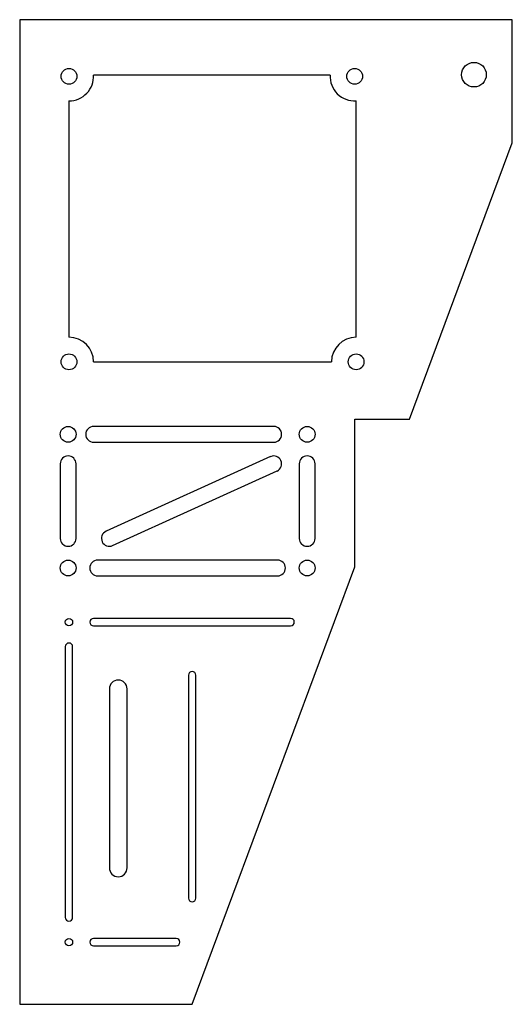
# Model space of a CAD drawing. Header units: millimetres. Extents: x 0 to 100, y -200 to 0.
import ezdxf

# ---------------------------------------------------------------- set-up
doc = ezdxf.new("R2010")
doc.units = ezdxf.units.MM

msp = doc.modelspace()

# ---------------------------------------------------------------- linework, layer by layer
at = {"color": 7, "linetype": 'Continuous', "lineweight": 25}
for p, q in [((100, 0), (0, 0)), ((0, 0), (0, -200)), ((100, -25), (100, 0)), ((63.01, -11.24), (14.99, -11.24)), ((10, -16.5), (10, -64.5)), ((68.29, -64.5), (68.29, -16.49)), ((79.14, -81.15), (100, -25)), ((15, -69.5), (63.29, -69.5)), ((68, -81.15), (79.14, -81.15)), ((68, -111.15), (68, -81.15)), ((51.58, -82.62), (15, -82.62)), ((15, -85.82), (51.58, -85.82)), ((50.92, -88.76), (17.54, -103.91)), ((8.23, -90.22), (8.23, -105.37)), ((11.43, -105.37), (11.43, -90.22)), ((18.86, -106.82), (52.24, -91.67)), ((56.75, -90.22), (56.75, -105.37)), ((59.95, -105.37), (59.95, -90.22)), ((52.35, -109.77), (15.83, -109.77)), ((35, -200), (68, -111.15)), ((15.83, -112.97), (52.35, -112.97)), ((55, -121.61), (15, -121.61)), ((15, -123.11), (55, -123.11)), ((9.25, -127.36), (9.25, -182.36)), ((10.75, -182.36), (10.75, -127.36)), ((34.25, -133.15), (34.25, -178.45)), ((35.75, -178.45), (35.75, -133.15)), ((18.2, -135.94), (18.2, -172.28)), ((21.8, -172.28), (21.8, -135.94)), ((31.78, -186.61), (15, -186.61)), ((15, -188.11), (31.78, -188.11)), ((0, -200), (35, -200))]:
    msp.add_line(p, q, dxfattribs=at)
for centre, radius in [((10, -11.5), 1.6), ((68, -11.5), 1.6), ((92.22, -11.17), 2.5), ((10, -69.5), 1.6), ((68.29, -69.5), 1.6), ((9.83, -84.22), 1.6), ((58.35, -84.22), 1.6), ((9.83, -111.37), 1.6), ((58.35, -111.37), 1.6), ((10, -122.36), 0.75), ((10, -187.36), 0.75)]:
    msp.add_circle(centre, radius, dxfattribs=at)
for centre, radius, start, end in [((10, -11.5), 5, 270, 2.9415), ((68, -11.5), 5, 177.0585, 273.3248), ((10, -69.5), 5, 0, 90), ((68.29, -69.5), 5, 90, 180), ((15, -84.22), 1.6, 90, 270), ((51.58, -84.22), 1.6, 270, 90), ((9.83, -90.22), 1.6, 0, 180), ((51.58, -90.22), 1.6, 294.4144, 114.4144), ((58.35, -90.22), 1.6, 0, 180), ((18.2, -105.37), 1.6, 114.4144, 294.4144), ((9.83, -105.37), 1.6, 180, 0), ((58.35, -105.37), 1.6, 180, 0), ((15.83, -111.37), 1.6, 90, 270), ((52.35, -111.37), 1.6, 270, 90), ((15, -122.36), 0.75, 90, 270), ((55, -122.36), 0.75, 270, 90), ((10, -127.36), 0.75, 0, 180), ((35, -133.15), 0.75, 360, 180), ((20, -135.94), 1.8, 0, 180), ((20, -172.28), 1.8, 180, 0), ((35, -178.45), 0.75, 180, 0), ((10, -182.36), 0.75, 180, 0), ((15, -187.36), 0.75, 90, 270), ((31.78, -187.36), 0.75, 270, 90)]:
    msp.add_arc(centre, radius, start, end, dxfattribs=at)

doc.saveas('drawing.dxf')
